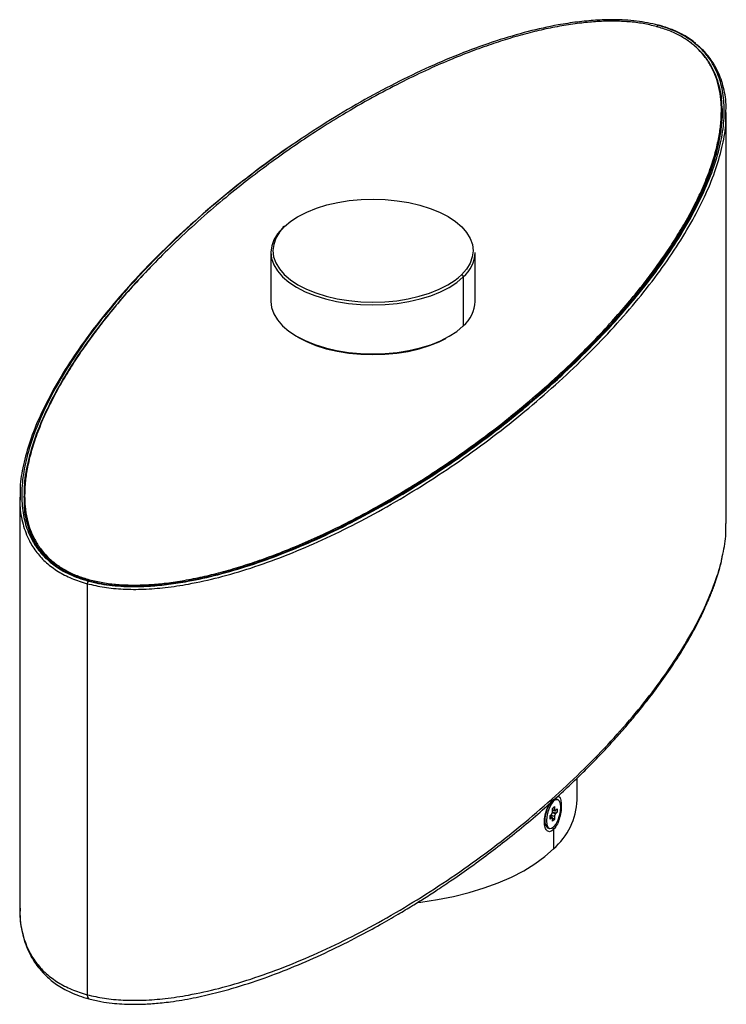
# Paper-space layout '_Trimétrica' of a CAD drawing. Header units: millimetres. Extents: x -87 to 87, y -50 to 191.
import ezdxf

# ---------------------------------------------------------------- set-up
doc = ezdxf.new("R2010")
doc.units = ezdxf.units.MM

psp = doc.layouts.new('_Trimétrica')

# ---------------------------------------------------------------- linework, layer by layer
at = {"color": 7, "linetype": 'Continuous', "lineweight": 25}
for p, q in [((85.43, 166.31), (85.46, 168.1)), ((85.53, 168.42), (85.53, 168.74)), ((86.53, 67.73), (86.53, 168.45)), ((-25, 134.15), (-25, 122.15)), ((25, 122.15), (25, 134.15)), ((20.91, 128.01), (21.67, 128.69)), ((22.11, 128.14), (22.11, 116.14)), ((42.64, 101.09), (39.25, 98.1)), ((25.64, 87.18), (25.65, 87.17)), ((26.22, 87.58), (26.21, 87.59)), ((23.78, 85.84), (23.78, 85.83)), ((-86.53, 74.14), (-86.53, -26.58)), ((-85.53, 74.43), (-85.53, 74.11)), ((-69.54, 53.68), (-69.54, 53.57)), ((-70, 52.97), (-70, -47.75)), ((50, 0), (50, 5.34)), ((44.06, -0.03), (44.37, 0.17)), ((45.19, 0.12), (44.91, 0.2)), ((43.93, -0.2), (43.69, -0.47)), ((44.11, -0.04), (43.94, -0.18)), ((43.99, -2.1), (44.45, -1.64)), ((43.99, -2.82), (43.99, -2.1)), ((44.45, -2.36), (43.99, -2.31)), ((44.45, -1.64), (44.45, -2.36)), ((44.69, -2.56), (45.08, -2.18)), ((45.08, -2.18), (45.08, -3.04)), ((43.36, -3.86), (43.76, -3.47)), ((43.36, -4.71), (43.36, -3.86)), ((43.9, -4.28), (43.36, -4.04)), ((43.76, -4.33), (43.36, -4.15)), ((43.76, -4.33), (43.36, -4.71)), ((44.45, -4.07), (43.45, -3.77)), ((44.69, -3.42), (43.92, -3.19)), ((43.98, -2.91), (45.08, -3.04)), ((43.99, -2.56), (44.57, -2.62)), ((44.45, -4.8), (43.99, -4.51)), ((43.99, -5.25), (43.99, -4.53)), ((44.45, -4.8), (43.99, -5.25)), ((44.45, -4.07), (44.45, -4.8)), ((45.08, -3.04), (44.69, -3.42)), ((42.19, -5.78), (42.4, -6.33)), ((42.7, -6.74), (42.61, -6.72)), ((42.96, -6.94), (43.25, -7.02)), ((44.22, -7.3), (44.22, -12.02)), ((-86.53, -26.57), (-86.49, -27.22))]:
    psp.add_line(p, q, dxfattribs=at)
at = {"color": 7, "linetype": 'Continuous', "lineweight": 25, "flags": 128}
for points in [[(69.44, 189.5), (69.46, 189.52), (69.48, 189.52), (69.5, 189.52), (69.51, 189.52), (69.52, 189.5), (69.53, 189.48), (69.53, 189.47)], [(69.77, 189.82), (69.82, 189.86), (69.86, 189.88), (69.9, 189.88), (69.93, 189.86)], [(-18.45, 142.89), (-18.3, 142.97), (-16.21, 144.04), (-13.87, 144.98), (-11.34, 145.77), (-8.64, 146.39), (-5.81, 146.84), (-2.9, 147.11), (0.05, 147.2), (3.01, 147.1), (5.92, 146.83), (8.74, 146.37), (11.43, 145.74), (13.96, 144.95), (16.29, 144.01), (18.21, 143.02)], [(-21.67, 140.47), (-20.13, 141.77), (-18.45, 142.89)], [(18.21, 143.02), (18.37, 142.93), (20.19, 141.73), (21.72, 140.42), (22.93, 139.03), (23.8, 137.57), (24.33, 136.07), (24.5, 134.55), (24.31, 133.03), (23.77, 131.53), (22.89, 130.08), (21.67, 128.69)], [(-22.11, 140.16), (-23.36, 138.74), (-24.26, 137.26), (-24.81, 135.73), (-25, 134.18), (-24.82, 132.63), (-24.29, 131.1), (-23.4, 129.61), (-22.16, 128.19), (-20.61, 126.86), (-18.75, 125.64), (-16.62, 124.53), (-14.25, 123.57), (-11.67, 122.76), (-8.92, 122.12), (-6.04, 121.66), (-3.07, 121.37), (-0.06, 121.28), (2.96, 121.37), (5.93, 121.64), (8.81, 122.1), (11.57, 122.74), (14.16, 123.54), (16.54, 124.5), (18.68, 125.59), (20.54, 126.81), (22.11, 128.14)], [(-21.67, 140.47), (-22.89, 139.08), (-23.77, 137.63), (-24.31, 136.13), (-24.5, 134.61), (-24.33, 133.09), (-23.8, 131.59), (-22.93, 130.13), (-21.72, 128.74), (-21.24, 128.29)], [(-21.24, 128.29), (-20.19, 127.44), (-18.37, 126.23), (-16.29, 125.15), (-13.96, 124.21), (-11.43, 123.42), (-8.74, 122.79), (-5.92, 122.34), (-3.01, 122.06), (-0.05, 121.96), (2.9, 122.05), (5.81, 122.32), (8.64, 122.77), (11.34, 123.39), (13.87, 124.18), (16.21, 125.12), (18.3, 126.19), (20.13, 127.39), (20.91, 128.01)], [(-25, 122.15), (-24.82, 120.63), (-24.29, 119.1), (-23.4, 117.61), (-22.16, 116.19), (-20.61, 114.86), (-18.75, 113.63), (-16.62, 112.53), (-14.25, 111.57), (-11.67, 110.76), (-8.92, 110.12), (-6.04, 109.66), (-3.07, 109.37), (-0.06, 109.28), (2.96, 109.37), (5.93, 109.64), (8.81, 110.1), (11.57, 110.74), (14.16, 111.54), (16.54, 112.49), (18.68, 113.59), (20.54, 114.81), (22.11, 116.14)], [(-18.6, 113.51), (-18.37, 113.38), (-16.29, 112.3), (-13.96, 111.35), (-11.43, 110.56), (-8.74, 109.93), (-5.92, 109.48), (-3.01, 109.2), (-0.05, 109.1), (2.9, 109.19), (5.81, 109.46), (8.64, 109.91), (11.34, 110.54), (13.87, 111.32), (16.21, 112.26), (17.81, 113.06)], [(-69.56, 53.58), (-69.58, 53.62), (-69.61, 53.66), (-69.64, 53.68), (-69.68, 53.68), (-69.73, 53.66), (-69.77, 53.62)], [(43.93, -0.2), (44.47, 0.17), (44.91, 0.2)], [(44.22, -0.28), (44.75, 0.09), (45.24, 0.11), (45.62, -0.22), (45.86, -0.86), (45.95, -1.76), (45.86, -2.82), (45.62, -3.95), (45.24, -5.02), (44.75, -5.94), (44.22, -6.62)], [(44.22, -0.28), (43.69, -0.95), (43.21, -1.87), (42.82, -2.95), (42.58, -4.07), (42.49, -5.13), (42.58, -6.03), (42.82, -6.67), (43.21, -7), (43.69, -6.98), (44.22, -6.62)], [(11.13, -25.11), (11.7, -25.04), (15.78, -24.44), (19.75, -23.66), (23.57, -22.71), (27.23, -21.6), (30.68, -20.33), (33.92, -18.92), (36.91, -17.37), (39.64, -15.69), (42.08, -13.91), (44.22, -12.02)], [(-70, -47.75), (-69.92, -48.37), (-69.7, -48.72), (-69.6, -48.77)]]:
    psp.add_lwpolyline(points, dxfattribs=at)
at = {"color": 7, "linetype": 'Continuous', "lineweight": 25}
for centre, radius, start, end in [((70.4, 189.26), 0.846, 138.4339, 166.5456), ((-21.79, 140.17), 0.325, 68.8623, 180.9223), ((16.6, 134.49), 8.4, 310.9467, 357.6914), ((21.5, 128.11), 0.607, 3.3916, 74.3338), ((16.6, 122.49), 8.4, 310.9467, 357.6914), ((-68.98, 52.97), 1.02, 140.5129, 180.3434), ((-69.13, 53.68), 0.409, 140.5136, 180.3434), ((33.02, 0.77), 17, 311.2194, 357.4187), ((43.27, -6.1), 0.891, 195.0112, 250.2793), ((43.16, -7.33), 1.06, 1.3409, 32.2642)]:
    psp.add_arc(centre, radius, start, end, dxfattribs=at)
for points, knots in [([(69.44, 189.5), (68.37, 189.76), (66.17, 190.29), (62.64, 190.7), (58.86, 190.86), (55.01, 190.75), (50.9, 190.38), (46.67, 189.78), (42.25, 188.92), (37.61, 187.8), (32.97, 186.47), (28.17, 184.9), (23.2, 183.09), (17.77, 180.89), (11.87, 178.26), (5.52, 175.15), (-1.32, 171.48), (-7.93, 167.62), (-14.07, 163.76), (-19.55, 160.08), (-24.94, 156.26), (-30.45, 152.12), (-36.23, 147.49), (-42.3, 142.3), (-48.09, 136.97), (-53.36, 131.75), (-57.89, 126.94), (-61.9, 122.38), (-65.39, 118.14), (-68.41, 114.21), (-71.22, 110.29), (-73.91, 106.25), (-76.52, 101.93), (-78.88, 97.54), (-81, 93.02), (-82.71, 88.63), (-83.99, 84.47), (-84.79, 80.79), (-85.25, 77.5), (-85.3, 75.44), (-85.33, 74.46)], [0, 0, 0, 0, 0.012119, 0.024667, 0.036736, 0.050772, 0.063978, 0.079313, 0.09548, 0.112285, 0.131572, 0.1497, 0.17036, 0.193769, 0.220271, 0.250041, 0.283335, 0.321107, 0.352064, 0.382381, 0.413066, 0.44578, 0.482012, 0.522189, 0.565933, 0.603205, 0.638913, 0.672049, 0.70243, 0.73018, 0.75605, 0.785299, 0.814929, 0.845765, 0.875627, 0.907082, 0.934657, 0.959069, 0.980712, 1, 1, 1, 1]), ([(69.77, 189.82), (68.94, 190.03), (67.26, 190.44), (64.55, 190.85), (61.7, 191.11), (58.33, 191.21), (54.4, 191.08), (49.93, 190.64), (44.35, 189.77), (37.65, 188.27), (29.89, 185.97), (21.84, 183.07), (13.59, 179.57), (5.19, 175.52), (-3.25, 170.95), (-11.66, 165.92), (-19.96, 160.45), (-28.08, 154.62), (-35.91, 148.46), (-43.44, 142.06), (-48.08, 137.64), (-50.41, 135.42)], [0, 0, 0, 0, 0.016223, 0.032684, 0.049612, 0.067209, 0.092005, 0.118625, 0.1473, 0.19449, 0.246927, 0.304627, 0.367427, 0.435028, 0.507028, 0.582933, 0.662193, 0.744192, 0.828285, 0.913787, 1, 1, 1, 1]), ([(39.52, 98.15), (40.79, 99.23), (44.62, 102.46), (50.48, 108.01), (57.09, 114.74), (63.13, 121.54), (68.57, 128.35), (73.34, 135.09), (77.41, 141.71), (80.74, 148.13), (83.29, 154.29), (85.05, 160.15), (85.99, 165.63), (86.11, 170.69), (85.41, 175.29), (84.04, 178.98), (82.29, 181.85), (80.46, 184), (78.46, 185.74), (76.4, 187.12), (74.37, 188.19), (72.18, 189.11), (70.57, 189.58), (69.77, 189.82)], [0, 0, 0, 0, 0.038257, 0.114591, 0.190925, 0.266629, 0.341085, 0.413688, 0.483865, 0.551073, 0.614822, 0.674677, 0.730281, 0.781369, 0.827796, 0.869579, 0.894968, 0.918538, 0.940493, 0.956073, 0.971061, 0.985636, 1, 1, 1, 1]), ([(85.32, 168.84), (85.32, 168.89), (85.36, 169.8), (85.21, 171.73), (84.81, 174.46), (84.03, 177.15), (82.94, 179.61), (81.52, 181.86), (79.74, 183.92), (77.7, 185.69), (75.28, 187.24), (72.59, 188.54), (70.48, 189.18), (69.44, 189.5)], [0, 0, 0, 0, 0.006154, 0.117589, 0.248092, 0.359725, 0.467675, 0.57315, 0.663814, 0.757682, 0.837412, 0.919944, 1, 1, 1, 1]), ([(79.03, 185.41), (78.68, 185.69), (77.75, 186.43), (75.87, 187.57), (73.25, 188.84), (71.07, 189.51), (69.92, 189.87)], [0, 0, 0, 0, 0.152709, 0.40234, 0.684351, 1, 1, 1, 1]), ([(85.43, 168.67), (85.45, 169.33), (85.54, 171.53), (84.89, 175.08), (83.55, 178.75), (81.83, 181.59), (79.99, 183.7), (78.55, 185.06), (77.62, 185.67), (77.56, 185.71)], [0, 0, 0, 0, 0.112387, 0.369525, 0.60044, 0.740409, 0.870036, 0.990433, 1, 1, 1, 1]), ([(86.43, 168.45), (86.45, 169.11), (86.54, 171.31), (85.87, 174.9), (84.49, 178.79), (82.43, 181.94), (80.72, 183.97), (79.38, 184.93), (79.09, 185.14)], [0, 0, 0, 0, 0.114106, 0.380725, 0.621179, 0.79565, 0.955779, 1, 1, 1, 1]), ([(19.58, 82.82), (22.26, 84.71), (27.75, 88.59), (35.49, 94.7), (42.98, 101.09), (50.05, 107.69), (56.64, 114.42), (62.67, 121.22), (68.1, 128.01), (72.87, 134.75), (76.93, 141.35), (80.26, 147.76), (82.8, 153.91), (84.58, 159.75), (85.41, 165.21), (85.73, 168.74), (85.46, 170.42), (85.46, 170.43)], [0, 0, 0, 0, 0.073604, 0.150837, 0.229369, 0.308557, 0.387745, 0.466277, 0.54351, 0.618812, 0.691586, 0.761265, 0.827337, 0.889344, 0.946909, 0.99975, 1, 1, 1, 1]), ([(-70, 52.97), (-68.62, 52.65), (-65.81, 51.99), (-61.09, 51.57), (-56.05, 51.56), (-50.68, 52), (-44.47, 52.94), (-37.43, 54.52), (-29.63, 56.82), (-21.54, 59.75), (-13.26, 63.25), (-4.84, 67.31), (3.62, 71.89), (12.05, 76.94), (20.36, 82.41), (28.49, 88.26), (36.34, 94.42), (43.85, 100.84), (50.93, 107.45), (57.54, 114.2), (63.59, 121.01), (69.03, 127.83), (73.81, 134.58), (77.89, 141.21), (81.23, 147.64), (83.8, 153.82), (85.52, 159.69), (86.46, 164.53), (86.43, 167.41), (86.43, 168.45)], [0, 0, 0, 0, 0.01533, 0.031193, 0.048057, 0.066295, 0.086166, 0.113553, 0.143919, 0.177287, 0.21357, 0.252602, 0.294155, 0.337947, 0.383665, 0.430954, 0.479446, 0.528748, 0.578457, 0.628167, 0.677468, 0.725961, 0.77325, 0.818968, 0.86276, 0.904313, 0.943345, 0.979628, 1, 1, 1, 1]), ([(-69.54, 53.68), (-67.87, 53.3), (-65.34, 52.73), (-61.63, 52.42), (-58.33, 52.32), (-54.46, 52.45), (-50.04, 52.88), (-44.52, 53.75), (-37.87, 55.24), (-30.16, 57.52), (-22.15, 60.42), (-13.91, 63.9), (-5.55, 67.94), (2.88, 72.49), (11.28, 77.52), (19.56, 82.98), (27.66, 88.81), (35.49, 94.95), (42.98, 101.35), (50.05, 107.95), (56.64, 114.68), (62.67, 121.47), (68.1, 128.27), (72.87, 135), (76.93, 141.61), (80.25, 148.02), (82.81, 154.17), (84.53, 160.01), (85.45, 164.81), (85.43, 167.65), (85.43, 168.67)], [0, 0, 0, 0, 0.018493, 0.028111, 0.038131, 0.052291, 0.067536, 0.083998, 0.111156, 0.141398, 0.174723, 0.211027, 0.250133, 0.291802, 0.335746, 0.381642, 0.429132, 0.47784, 0.527367, 0.577308, 0.627249, 0.676776, 0.725484, 0.772974, 0.81887, 0.862814, 0.904483, 0.943589, 0.979893, 1, 1, 1, 1]), ([(-69.44, 53.94), (-68.37, 53.69), (-66.17, 53.16), (-62.64, 52.75), (-58.86, 52.59), (-55.01, 52.7), (-50.9, 53.06), (-46.67, 53.67), (-42.25, 54.53), (-37.61, 55.65), (-32.97, 56.97), (-28.17, 58.54), (-23.2, 60.36), (-17.77, 62.56), (-11.87, 65.19), (-5.52, 68.3), (1.32, 71.96), (7.93, 75.82), (14.07, 79.69), (19.55, 83.36), (24.94, 87.19), (30.45, 91.33), (36.23, 95.96), (42.3, 101.15), (48.09, 106.48), (53.36, 111.7), (57.89, 116.51), (61.9, 121.07), (65.39, 125.3), (68.41, 129.24), (71.22, 133.16), (73.91, 137.2), (76.52, 141.52), (78.88, 145.91), (81, 150.42), (82.71, 154.82), (83.99, 158.97), (84.79, 162.66), (85.25, 165.9), (85.3, 167.92), (85.32, 168.84)], [0, 0, 0, 0, 0.012131, 0.02469, 0.03677, 0.05082, 0.064039, 0.079388, 0.09557, 0.112392, 0.131697, 0.149842, 0.170522, 0.193953, 0.22048, 0.250279, 0.283604, 0.321412, 0.352398, 0.382743, 0.413457, 0.446203, 0.482469, 0.522684, 0.56647, 0.603777, 0.639518, 0.672686, 0.703096, 0.730873, 0.756767, 0.786043, 0.815702, 0.846567, 0.876457, 0.907942, 0.935544, 0.959978, 0.981642, 1, 1, 1, 1]), ([(-19.98, 160.35), (-20.05, 160.31), (-23, 158.37), (-28.45, 154.32), (-36.35, 148.17), (-43.85, 141.75), (-50.94, 135.14), (-57.54, 128.39), (-63.59, 121.58), (-69.03, 114.76), (-73.81, 108.01), (-77.89, 101.38), (-81.23, 94.95), (-83.8, 88.77), (-85.52, 82.9), (-86.46, 78.06), (-86.43, 75.18), (-86.43, 74.14)], [0, 0, 0, 0, 0.001925, 0.078504, 0.157031, 0.236868, 0.317367, 0.397865, 0.477702, 0.556229, 0.632808, 0.706842, 0.777758, 0.845047, 0.908254, 0.96701, 1, 1, 1, 1]), ([(-50.41, 135.42), (-52.65, 133.18), (-57.11, 128.71), (-63.12, 121.9), (-68.57, 115.1), (-73.34, 108.35), (-77.41, 101.74), (-80.74, 95.32), (-83.29, 89.15), (-85.05, 83.3), (-85.99, 77.81), (-86.11, 72.75), (-85.41, 68.16), (-84.04, 64.46), (-82.29, 61.6), (-80.46, 59.45), (-78.46, 57.7), (-76.4, 56.33), (-74.37, 55.26), (-72.18, 54.34), (-70.57, 53.86), (-69.77, 53.62)], [0, 0, 0, 0, 0.086213, 0.171715, 0.255808, 0.337807, 0.417067, 0.492972, 0.564972, 0.632573, 0.695373, 0.753073, 0.80551, 0.8527, 0.881375, 0.907995, 0.932791, 0.950388, 0.967316, 0.983777, 1, 1, 1, 1]), ([(-53.91, 131.1), (-54.81, 130.2), (-57.9, 127.07), (-62.65, 121.62), (-68.1, 114.83), (-72.87, 108.1), (-76.93, 101.5), (-80.25, 95.09), (-82.81, 88.94), (-84.53, 83.1), (-85.45, 78.3), (-85.43, 75.45), (-85.43, 74.44)], [0, 0, 0, 0, 0.051169, 0.17724, 0.301225, 0.42211, 0.538938, 0.650796, 0.756864, 0.856407, 0.948819, 1, 1, 1, 1]), ([(-69.77, 53.62), (-68.94, 53.42), (-67.26, 53), (-64.55, 52.59), (-61.7, 52.33), (-58.33, 52.23), (-54.4, 52.36), (-49.93, 52.8), (-44.35, 53.67), (-37.65, 55.18), (-29.89, 57.47), (-21.84, 60.38), (-13.59, 63.88), (-5.19, 67.93), (3.25, 72.49), (11.66, 77.53), (19.97, 82.99), (28.06, 88.84), (34.62, 93.91), (38.29, 97.09), (39.52, 98.15)], [0, 0, 0, 0, 0.018634, 0.037543, 0.056987, 0.0772, 0.105682, 0.13626, 0.169198, 0.223403, 0.283635, 0.349913, 0.422049, 0.499699, 0.582403, 0.669593, 0.760635, 0.854824, 0.951418, 1, 1, 1, 1]), ([(-86.43, 74.14), (-86.45, 73.48), (-86.54, 71.28), (-85.88, 67.69), (-84.47, 63.81), (-82.47, 60.64), (-80.13, 58.11), (-77.27, 55.97), (-73.94, 54.2), (-71.3, 53.37), (-70, 52.97)], [0, 0, 0, 0, 0.082822, 0.276343, 0.450872, 0.577509, 0.693736, 0.801213, 0.902302, 1, 1, 1, 1]), ([(-85.43, 74.44), (-85.45, 73.77), (-85.54, 71.58), (-84.89, 68.02), (-83.56, 64.35), (-81.82, 61.52), (-80.02, 59.4), (-78.05, 57.68), (-76.02, 56.33), (-73.43, 54.93), (-71.08, 54.18), (-69.54, 53.68)], [0, 0, 0, 0, 0.085488, 0.281083, 0.456731, 0.5632, 0.661802, 0.753383, 0.81819, 0.880395, 1, 1, 1, 1]), ([(-85.43, 74.14), (-85.45, 73.49), (-85.54, 71.31), (-84.89, 67.76), (-83.49, 63.95), (-81.61, 60.87), (-79.97, 59.24), (-79.21, 58.48)], [0, 0, 0, 0, 0.121447, 0.404467, 0.658625, 0.84206, 1, 1, 1, 1]), ([(-85.33, 74.46), (-85.3, 73.6), (-85.25, 71.72), (-84.81, 68.98), (-84.03, 66.29), (-82.94, 63.83), (-81.52, 61.58), (-79.74, 59.52), (-77.7, 57.75), (-75.28, 56.2), (-72.59, 54.91), (-70.48, 54.26), (-69.44, 53.94)], [0, 0, 0, 0, 0.112125, 0.243437, 0.35576, 0.464379, 0.570507, 0.661732, 0.756181, 0.836405, 0.919449, 1, 1, 1, 1]), ([(85.54, 59.62), (85.9, 61.28), (86.47, 63.98), (86.44, 66.7), (86.43, 67.73)], [0, 0, 0, 0, 0.617954, 1, 1, 1, 1]), ([(-69.62, 53.67), (-70.74, 54.02), (-72.86, 54.67), (-75.41, 55.9), (-77.35, 57.12), (-78.5, 57.97), (-78.96, 58.41), (-79.01, 58.45)], [0, 0, 0, 0, 0.291346, 0.551455, 0.781658, 0.979515, 1, 1, 1, 1]), ([(-70, -47.75), (-68.62, -48.07), (-65.81, -48.73), (-61.09, -49.14), (-56.05, -49.15), (-50.68, -48.72), (-44.47, -47.78), (-37.43, -46.2), (-29.63, -43.89), (-21.54, -40.97), (-13.26, -37.46), (-4.84, -33.4), (3.62, -28.83), (12.05, -23.78), (20.36, -18.3), (28.49, -12.46), (36.34, -6.3), (43.85, 0.12), (50.93, 6.73), (57.54, 13.48), (63.59, 20.29), (69.03, 27.11), (73.82, 33.86), (77.89, 40.49), (81.24, 46.92), (83.73, 53.11), (85.17, 57.31), (85.52, 59.45), (85.54, 59.62)], [0, 0, 0, 0, 0.016195, 0.032951, 0.050767, 0.070033, 0.091025, 0.119955, 0.152033, 0.187283, 0.225612, 0.266845, 0.31074, 0.357002, 0.405297, 0.455253, 0.506479, 0.55856, 0.611073, 0.663585, 0.715667, 0.766893, 0.816849, 0.865144, 0.911406, 0.955301, 0.996534, 1, 1, 1, 1]), ([(-69.6, -48.77), (-68.62, -49.01), (-66.78, -49.45), (-64.04, -49.83), (-61.4, -50.05), (-59.07, -50.12), (-56.99, -50.09), (-55.25, -50.02), (-53.48, -49.9), (-51.58, -49.72), (-48.38, -49.34), (-43.97, -48.59), (-38.58, -47.36), (-32.44, -45.65), (-25.61, -43.36), (-18.12, -40.41), (-10.73, -37.09), (-4.11, -33.78), (1.52, -30.73), (5.89, -28.21), (9.5, -26.03), (12.72, -24.02), (15.98, -21.91), (19.83, -19.32), (24.17, -16.27), (28.86, -12.8), (33.53, -9.17), (38.12, -5.41), (42.51, -1.63), (46.56, 2.05), (50.16, 5.47), (53.28, 8.57), (55.71, 11.08), (57.7, 13.21), (59.56, 15.25), (61.73, 17.7), (64.2, 20.61), (66.86, 23.9), (69.79, 27.74), (72.69, 31.84), (75.36, 35.96), (77.54, 39.62), (79.31, 42.87), (80.54, 45.34), (81.39, 47.18), (81.96, 48.48), (82.5, 49.76), (83, 51.02), (83.5, 52.34), (84.04, 53.89), (84.65, 55.83), (85.18, 57.69), (85.43, 58.91), (85.52, 59.32)], [0, 0, 0, 0, 0.011593, 0.021693, 0.030331, 0.04036, 0.046785, 0.052686, 0.059075, 0.065991, 0.073478, 0.094459, 0.11565, 0.136766, 0.169356, 0.202984, 0.237875, 0.274488, 0.301879, 0.325586, 0.344885, 0.361372, 0.379994, 0.401088, 0.429161, 0.458819, 0.489058, 0.519796, 0.551218, 0.580672, 0.607694, 0.632103, 0.653297, 0.665931, 0.68128, 0.699958, 0.7219, 0.747005, 0.773828, 0.807405, 0.837282, 0.863565, 0.886385, 0.906791, 0.916067, 0.925196, 0.934176, 0.943006, 0.951685, 0.961964, 0.975194, 0.991633, 1, 1, 1, 1]), ([(42.4, -6.48), (42.35, -6.38), (42.25, -6.18), (42.14, -5.65), (42.12, -5), (42.19, -4.2), (42.39, -3.22), (42.78, -2.05), (43.27, -1.07), (43.75, -0.36), (44, -0.1), (44.12, 0.03)], [0, 0, 0, 0, 0.104339, 0.20466, 0.300118, 0.393955, 0.508833, 0.648335, 0.812058, 0.903198, 1, 1, 1, 1]), ([(45.2, 0.84), (45.34, 0.83), (45.7, 0.81), (46.02, 0.02), (46.17, -1.31), (46.03, -3.01), (45.63, -4.76), (45.01, -6.34), (44.48, -6.98), (44.22, -7.3)], [0, 0, 0, 0, 0.096446, 0.247726, 0.399643, 0.551559, 0.70284, 0.85258, 1, 1, 1, 1]), ([(44.3, 0.13), (44.36, 0.17), (44.46, 0.23), (44.53, 0.19), (44.56, 0.18)], [0, 0, 0, 0, 0.627839, 1, 1, 1, 1]), ([(44.22, -7.3), (43.95, -7.51), (43.4, -7.92), (42.63, -7.69), (42.1, -6.85), (41.91, -5.47), (42.1, -3.81), (42.59, -2.16), (43.07, -1.29), (43.28, -0.9)], [0, 0, 0, 0, 0.1435151, 0.2893808, 0.4367671, 0.5847763, 0.7327857, 0.8801731, 1, 1, 1, 1]), ([(44.45, -2.36), (44.46, -2.39), (44.46, -2.45), (44.48, -2.54), (44.52, -2.61), (44.58, -2.63), (44.64, -2.61), (44.67, -2.58), (44.69, -2.56)], [0, 0, 0, 0, 0.135649, 0.270468, 0.499971, 0.729474, 0.863073, 1, 1, 1, 1]), ([(43.76, -3.47), (43.77, -3.45), (43.8, -3.42), (43.86, -3.33), (43.92, -3.19), (43.96, -3.04), (43.98, -2.91), (43.99, -2.85), (43.99, -2.82)], [0, 0, 0, 0, 0.135649, 0.270468, 0.499971, 0.729474, 0.863073, 1, 1, 1, 1]), ([(43.99, -4.53), (43.99, -4.5), (43.98, -4.44), (43.96, -4.35), (43.92, -4.28), (43.86, -4.27), (43.81, -4.29), (43.77, -4.31), (43.76, -4.33)], [0, 0, 0, 0, 0.135649, 0.270468, 0.499971, 0.729474, 0.863073, 1, 1, 1, 1]), ([(44.69, -3.42), (44.67, -3.44), (44.64, -3.47), (44.58, -3.57), (44.52, -3.7), (44.48, -3.85), (44.46, -3.98), (44.46, -4.04), (44.45, -4.07)], [0, 0, 0, 0, 0.135649, 0.270468, 0.499971, 0.729474, 0.863073, 1, 1, 1, 1]), ([(-86.49, -27.22), (-86.46, -28.18), (-86.39, -30.14), (-85.87, -32.91), (-85.17, -35.26), (-84.5, -36.86), (-83.98, -37.92), (-83.52, -38.78), (-82.8, -39.93), (-81.66, -41.48), (-79.94, -43.33), (-77.49, -45.32), (-74.72, -46.91), (-71.98, -48.06), (-70.41, -48.53), (-69.6, -48.77)], [0, 0, 0, 0, 0.1166086, 0.2376738, 0.3383599, 0.4128783, 0.4406882, 0.4705603, 0.5206947, 0.5897317, 0.6747871, 0.7727132, 0.8810555, 0.9390624, 1, 1, 1, 1]), ([(-86.43, -26.58), (-86.45, -27.24), (-86.54, -29.44), (-85.88, -33.03), (-84.47, -36.91), (-82.47, -40.08), (-80.13, -42.61), (-77.27, -44.75), (-73.94, -46.52), (-71.3, -47.34), (-70, -47.75)], [0, 0, 0, 0, 0.082641, 0.2762, 0.450764, 0.577426, 0.693675, 0.801174, 0.902282, 1, 1, 1, 1])]:
    psp.add_open_spline(points, degree=3, knots=knots, dxfattribs=at)

doc.saveas('drawing.dxf')
